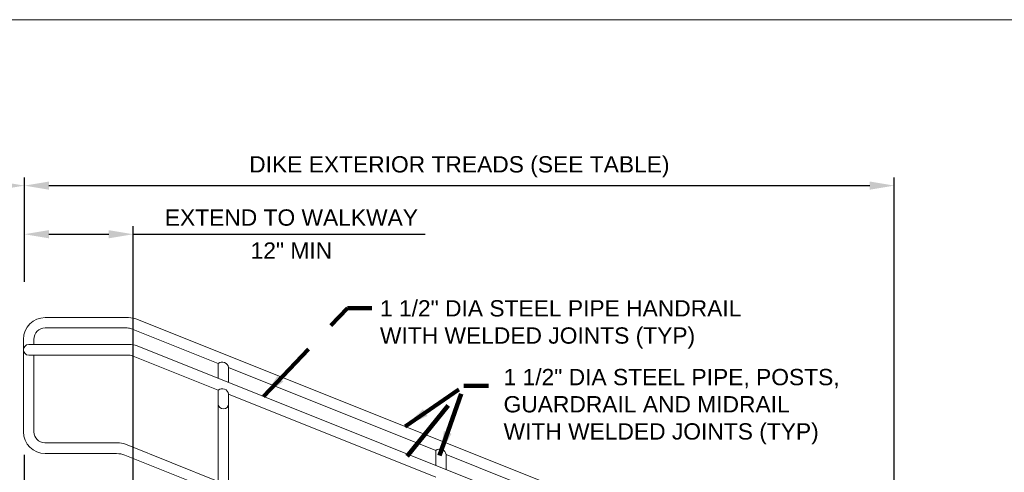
# Model space of a CAD drawing. Header units: feet. Extents: x -981 to -621, y 39 to 285.
# Tile 18 of 19: x -838 to -747, y 243 to 285. Entities that reach past the tile are written whole.
import ezdxf

# ---------------------------------------------------------------- set-up
doc = ezdxf.new("R2010")
doc.units = ezdxf.units.FT
doc.header["$MEASUREMENT"] = 0
doc.linetypes.add('( Border )', pattern=[21.012, 6, -3, 6, -3, 0.012, -3])
doc.layers.get('DefPoints').update_dxf_attribs({"lineweight": 0})
for name, color, linetype, lineweight in [('C-Detl-Grph-Wt 0', 4, 'Continuous', 0), ('G-ANNO-DIMS', 2, 'Continuous', 0), ('G-ANNO-NOTE', 4, '( Border )', 30)]:
    doc.layers.add(name, color=color, linetype=linetype, lineweight=lineweight)
doc.layers.add('G-ANNO-NPLT', color=2, linetype='Continuous', lineweight=0, plot=False)
doc.styles.add("AEC_AC_05ArchDims-CC_1_1'", font='arial.ttf', dxfattribs={"height": 1.5})
doc.styles.add("AEC_AC_44Text-LeftTop_1_1'", font='arial.ttf', dxfattribs={"height": 1.5})
doc.styles.add('Style-Arial', font='arial.ttf')
doc.dimstyles.new("AEC_AC_05_Arch-Dims_1_1'", dxfattribs={"dimtxt": 1.5, "dimasz": 2.25, "dimexe": 0.75, "dimexo": 0.75, "dimgap": 0.75, "dimtad": 1, "dimdec": 4, "dimzin": 15, "dimdsep": 46, "dimlunit": 4, "dimtxsty": "AEC_AC_05ArchDims-CC_1_1'", "dimcen": 0.09, "dimclrd": 256, "dimclre": 256, "dimazin": 2, "dimtfac": 0.7, "dimtdec": 4, "dimtix": 1, "dimtmove": 1, "dimatfit": 3, "dimfxl": 1, "dimfrac": 1, "dimtolj": 1, "dimtzin": 15, "dimlwd": 30, "dimlwe": 30, "dimarcsym": 0})
doc.dimstyles.new("AEC_AC_44_Notes_1_1'", dxfattribs={"dimtxt": 1.5, "dimasz": 2.25, "dimexe": 0.75, "dimexo": 0.75, "dimgap": 0.75, "dimtad": 1, "dimjust": 1, "dimdec": 3, "dimzin": 15, "dimdsep": 46, "dimlunit": 5, "dimtxsty": "AEC_AC_44Text-LeftTop_1_1'", "dimblk": 'NONE', "dimcen": 0.09, "dimclrd": 256, "dimclre": 256, "dimazin": 2, "dimtfac": 0.7, "dimtdec": 3, "dimtmove": 1, "dimatfit": 1, "dimfxl": 1, "dimfrac": 1, "dimtolj": 1, "dimtzin": 15, "dimlwd": 30, "dimlwe": 30, "dimarcsym": 0})

# ---------------------------------------------------------------- blocks, each defined once
blk = doc.blocks.new('_None')
blk = doc.blocks.new('*D73')
at = {"layer": 'DefPoints', "color": 0, "transparency": 16777216}
for p in [(-837.571, 269.862, 0), (-855.484, 260.269, 0), (-837.571, 260.269, 0)]:
    blk.add_point(p, dxfattribs=at)
at = {"layer": 'G-ANNO-DIMS', "lineweight": 30, "transparency": 16777216}
for p, q in [((-855.484, 261.019, 0), (-855.484, 270.612, 0)), ((-853.234, 269.862, 0), (-839.821, 269.862, 0)), ((-837.571, 261.019, 0), (-837.571, 270.612, 0))]:
    blk.add_line(p, q, dxfattribs=at)
at = {"layer": 'G-ANNO-DIMS', "transparency": 16777216}
for points in [[(-853.234, 270.237, 0), (-853.234, 269.487, 0), (-855.484, 269.862, 0)], [(-839.821, 270.237, 0), (-839.821, 269.487, 0), (-837.571, 269.862, 0)]]:
    blk.add_solid(points, dxfattribs=at)
at = {"layer": 'G-ANNO-DIMS', "color": 0, "lineweight": 30, "transparency": 16777216, "insert": (-846.528, 271.379, 0), "char_height": 1.5, "attachment_point": 5, "style": "AEC_AC_05ArchDims-CC_1_1'"}
blk.add_mtext('\\A1;3\'-0"', dxfattribs=at)
blk = doc.blocks.new('*D74')
at = {"layer": 'DefPoints', "color": 0, "transparency": 16777216}
for p in [(-757.582, 269.862, 0), (-837.571, 260.269, 0), (-757.582, 208.705, 0)]:
    blk.add_point(p, dxfattribs=at)
at = {"layer": 'G-ANNO-DIMS', "lineweight": 30, "transparency": 16777216}
for p, q in [((-837.571, 261.019, 0), (-837.571, 270.612, 0)), ((-835.321, 269.862, 0), (-759.832, 269.862, 0)), ((-757.582, 209.455, 0), (-757.582, 270.612, 0))]:
    blk.add_line(p, q, dxfattribs=at)
at = {"layer": 'G-ANNO-DIMS', "transparency": 16777216}
for points in [[(-835.321, 270.237, 0), (-835.321, 269.487, 0), (-837.571, 269.862, 0)], [(-759.832, 270.237, 0), (-759.832, 269.487, 0), (-757.582, 269.862, 0)]]:
    blk.add_solid(points, dxfattribs=at)
at = {"layer": 'G-ANNO-DIMS', "color": 0, "lineweight": 30, "transparency": 16777216, "insert": (-797.576, 271.596, 0), "char_height": 1.5, "attachment_point": 5, "style": "AEC_AC_05ArchDims-CC_1_1'"}
blk.add_mtext('\\A1;DIKE EXTERIOR TREADS (SEE TABLE)', dxfattribs=at)
blk = doc.blocks.new('*D85')
at = {"layer": 'DefPoints', "color": 0, "transparency": 16777216}
for p in [(-837.571, 265.389), (-837.571, 260.269, 0), (-827.572, 236.702, 0)]:
    blk.add_point(p, dxfattribs=at)
at = {"layer": 'G-ANNO-DIMS', "lineweight": 30, "transparency": 16777216}
for p, q in [((-837.571, 261.019), (-837.571, 266.139)), ((-835.321, 265.389), (-829.822, 265.389)), ((-827.572, 237.452), (-827.572, 266.139)), ((-827.572, 265.389), (-800.719, 265.389))]:
    blk.add_line(p, q, dxfattribs=at)
at = {"layer": 'G-ANNO-DIMS', "transparency": 16777216}
for points in [[(-835.321, 265.764), (-835.321, 265.014), (-837.571, 265.389)], [(-829.822, 265.764), (-829.822, 265.014), (-827.572, 265.389)]]:
    blk.add_solid(points, dxfattribs=at)
at = {"layer": 'G-ANNO-DIMS', "color": 0, "lineweight": 30, "transparency": 16777216, "char_height": 1.5, "attachment_point": 5, "style": "AEC_AC_05ArchDims-CC_1_1'"}
for s, insert in [('\\A1;EXTEND TO WALKWAY', (-813.021, 266.915)), ('\\A1;12" MIN', (-813.021, 263.886))]:
    blk.add_mtext(s, dxfattribs=dict(at, insert=insert))

msp = doc.modelspace()

# ---------------------------------------------------------------- linework, layer by layer
at = {"layer": 'C-Detl-Grph-Wt 0'}
for p, q in [((-827.99047, 257.71489, 0), (-835.656, 257.71489, 0)), ((-760.06554, 230.69891, 0), (-827.24769, 257.57184, 0)), ((-828.11002, 256.76176, 0), (-835.656, 256.76176, 0)), ((-819.75018, 253.49485, 0), (-827.73863, 256.69024, 0)), ((-837.656, 255.71489, 0), (-837.656, 247.20173, 0)), ((-836.70612, 255.71489, 0), (-836.70612, 255.25334, 0)), ((-827.95757, 255.25334, 0), (-837.18074, 255.25334, 0)), ((-748.83288, 223.75744, 0), (-827.21479, 255.11029, 0)), ((-827.95757, 254.25334, 0), (-837.18074, 254.25334, 0)), ((-836.70612, 254.25334, 0), (-836.70612, 247.20173, 0)), ((-819.75019, 251.0463, 0), (-827.58618, 254.18181, 0)), ((-819.75019, 253.49484, 0), (-819.75019, 252.1244, 0)), ((-799.75283, 245.49591, 0), (-818.80031, 253.11491, 0)), ((-818.80031, 253.11489, 0), (-818.80031, 251.74445, 0)), ((-819.75019, 251.04647, 0), (-819.75019, 242.64271, 0)), ((-818.80031, 250.66652, 0), (-818.80044, 242.26255, 0)), ((-799.75284, 243.04733, 0), (-818.80031, 250.66635, 0)), ((-829.03359, 246.20173, 0), (-835.70612, 246.20173, 0)), ((-819.74981, 242.6423, 0), (-828.29081, 246.05868, 0)), ((-799.75284, 245.4959, 0), (-799.75284, 244.12547, 0)), ((-829.09122, 245.20173, 0), (-835.656, 245.20173, 0)), ((-819.75019, 241.61939, 0), (-828.34844, 245.05868, 0)), ((-779.75549, 237.49696, 0), (-798.80296, 245.11596, 0)), ((-798.80296, 245.11595, 0), (-798.80296, 243.74551, 0))]:
    msp.add_line(p, q, dxfattribs=at)
at = {"layer": 'C-Detl-Grph-Wt 0', "extrusion": (1.15268e-10, -1.18735e-07, 1)}
for radius in [2, 1.04688]:
    msp.add_arc((-835.656, 255.71489, -0.00003), radius, 90, 180, dxfattribs=at)
at = {"layer": 'C-Detl-Grph-Wt 0', "extrusion": (-2.96595e-08, -7.44293e-08, 1)}
msp.add_arc((-827.99047, 255.71489, 0.00001), 2, 68.1985399, 90, dxfattribs=at)
at = {"layer": 'C-Detl-Grph-Wt 0'}
for centre, radius, start, end in [((-828.11002, 255.76176, 0), 1, 68.1985746, 90), ((-837.15535, 254.75334, 0), 0.50064, 92.9068957, 267.0931043), ((-827.95757, 253.25334, 0), 2, 68.1985399, 90), ((-827.95757, 253.25334, 0), 1, 68.1985399, 90), ((-819.27525, 249.78591, 0), 0.47494, 180, 0)]:
    msp.add_arc(centre, radius, start, end, dxfattribs=at)
at = {"layer": 'C-Detl-Grph-Wt 0', "extrusion": (0, 0, -1)}
for centre in [(819.38382, 253.03344, 0), (819.38382, 250.58507, 0), (799.38647, 245.0345, 0)]:
    msp.add_arc(centre, 0.58917, 51.5495059, 172.0533448, dxfattribs=at)
at = {"layer": 'C-Detl-Grph-Wt 0', "extrusion": (1.05532e-14, 1.96868e-08, 1)}
for centre, radius in [((-835.656, 247.20173, 0), 2), ((-835.70612, 247.20173, 0), 1)]:
    msp.add_arc(centre, radius, 180, 270, dxfattribs=at)
at = {"layer": 'C-Detl-Grph-Wt 0', "extrusion": (-1.37324e-07, -3.4331e-07, 1)}
msp.add_arc((-829.03359, 244.20173, 0.00003), 2, 68.1986877, 90, dxfattribs=at)
at = {"layer": 'C-Detl-Grph-Wt 0', "extrusion": (-1.26748e-07, -3.16871e-07, 1)}
msp.add_arc((-829.09122, 243.20173, 0.00003), 2, 68.1986877, 90, dxfattribs=at)
at = {"layer": 'G-ANNO-DIMS', "lineweight": 30}
msp.add_line((-837.57114, 237.45173, 0), (-837.57114, 245.09534, 0), dxfattribs=at)
at = {"layer": 'G-ANNO-NPLT'}
msp.add_3dface([(-620.8441, 285.13311, -3.51772), (-980.8441, 285.13311, -3.51772), (-980.8441, 39.13311, -3.51772), (-620.8441, 39.13311, -3.51772)], dxfattribs=at)

# ---------------------------------------------------------------- texts
at = {"layer": 'G-ANNO-NOTE', "insert": (-804.87637, 254.86724, 0), "char_height": 1.5, "attachment_point": 7, "style": 'Style-Arial'}
msp.add_mtext('1 {\\A1;1/2}" DIA STEEL PIPE HANDRAIL\\PWITH WELDED JOINTS (TYP)', dxfattribs=at)
at = {"layer": 'G-ANNO-NOTE', "insert": (-793.51003, 246.04073), "char_height": 1.5, "width": 31.4566766, "attachment_point": 7, "style": 'Style-Arial'}
msp.add_mtext('1 {\\A1;1/2}" DIA STEEL PIPE, POSTS, GUARDRAIL AND MIDRAIL\\PWITH WELDED JOINTS (TYP)', dxfattribs=at)

# ---------------------------------------------------------------- dimensions: what is measured, and where the dimension line sits
at = {"layer": 'G-ANNO-DIMS', "lineweight": 30}
for base, p1, p2, text, picture, middle in [((-757.58186, 269.86214, 0), (-837.57114, 260.26929, 0), (-757.58186, 208.70544, 0), 'DIKE EXTERIOR TREADS (SEE TABLE)', '*D74', (-797.5765, 271.59594, 0)), ((-837.57114, 269.86214, 0), (-855.48389, 260.26929, 0), (-837.57114, 260.26929, 0), '3\'-0"', '*D73', (-846.52751, 271.37852, 0))]:
    dim = msp.add_linear_dim(base=base, p1=p1, p2=p2, text=text, dimstyle="AEC_AC_05_Arch-Dims_1_1'", dxfattribs=at)
    dim.commit()
    dim.dimension.update_dxf_attribs({"geometry": picture, "text_midpoint": middle})
dim = msp.add_linear_dim(base=(-837.57114, 265.38935), p1=(-827.57246, 236.70173, 0), p2=(-837.57114, 260.26929, 0), text='EXTEND TO WALKWAY\\X12" MIN', dimstyle="AEC_AC_05_Arch-Dims_1_1'", override={"dimtmove": 0}, dxfattribs=at)
dim.commit()
dim.dimension.update_dxf_attribs({"geometry": '*D85', "text_midpoint": (-813.02062, 265.38935), "dimtype": 160})

# ---------------------------------------------------------------- leaders
at = {"layer": 'G-ANNO-NOTE', "lineweight": 30, "annotation_type": 0, "has_hookline": 1, "hookline_direction": 0}
for points, text_width in [([(-815.57802, 250.45536, 0), (-807.87637, 258.57185, 0), (-805.62637, 258.57185, 0)], 32.93349), ([(-808.01831, 237.94972), (-797.15716, 251.42952), (-794.90716, 251.42952)], 30.49318), ([(-802.56775, 247.69984), (-797.15716, 251.42952), (-794.90716, 251.42952)], 30.49318), ([(-799.38647, 245.0345), (-797.15716, 251.42952), (-794.90716, 251.42952)], 30.49318)]:
    msp.add_leader(points, dimstyle="AEC_AC_44_Notes_1_1'", override={"dimtad": 0, "dimclrd": 0, "dimlwd": 65534}, dxfattribs=dict(at, text_width=text_width))

doc.saveas('drawing.dxf')
